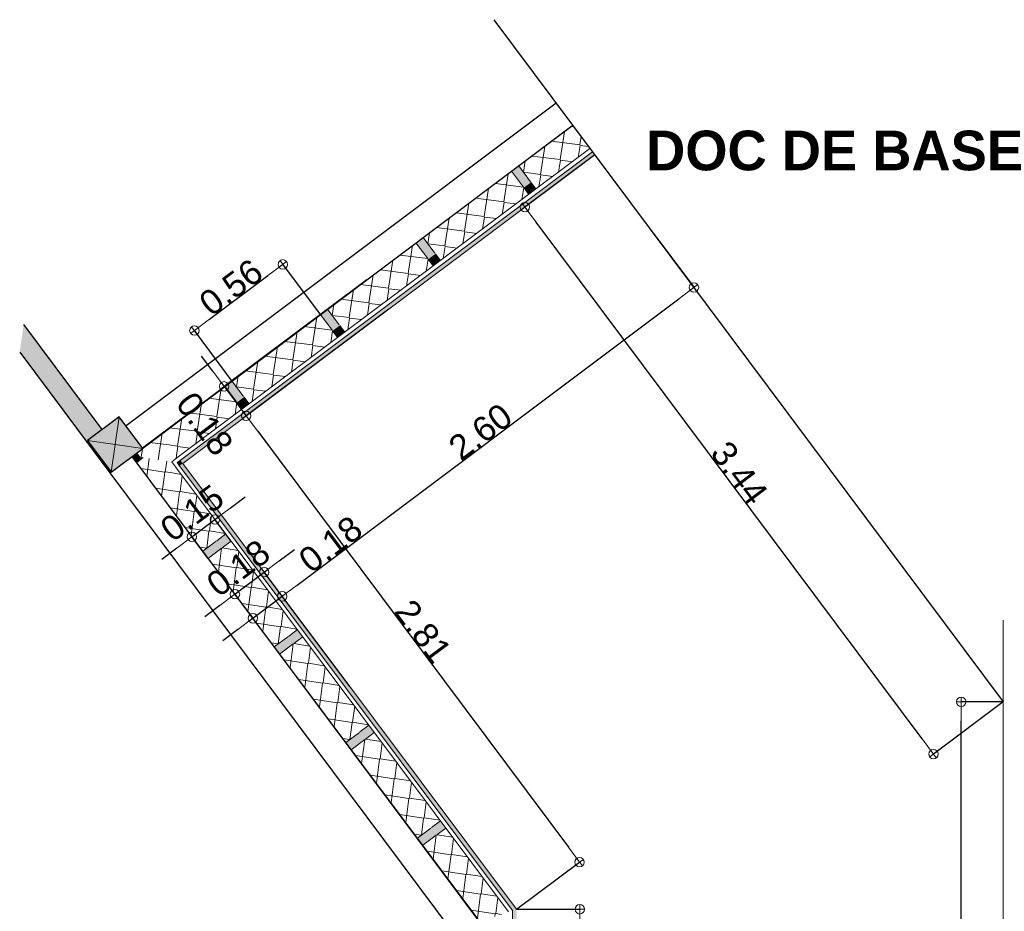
# Model space of a CAD drawing. Extents: x 58242 to 349865, y -38439 to 8834.
# Tile 2 of 7: x 58242 to 63208, y -23910 to -19414. Entities that reach past the tile are written whole.
import ezdxf

# ---------------------------------------------------------------- set-up
doc = ezdxf.new("R2010")
doc.units = 0
doc.header["$MEASUREMENT"] = 0
for name, color, linetype in [('Cloisons', 7, 'Continuous'), ('Cotat_ 1_50', 7, 'Continuous'), ('Doublages Inter', 7, 'Continuous'), ('Limites', 7, 'Continuous'), ('Murs Périphériques', 7, 'Continuous'), ('Poteaux', 7, 'Continuous'), ('Texte 2D', 7, 'Continuous')]:
    doc.layers.add(name, color=color, linetype=linetype)
doc.styles.get("Standard").update_dxf_attribs({"font": 'arial.ttf'})
doc.styles.add('STYLE_GENERE_6', font='arialbd.ttf')
doc.dimstyles.new('STYLE_GENERE__2', dxfattribs={"dimtxt": 125, "dimasz": 95, "dimexe": 0.18, "dimexo": 0, "dimgap": 0.09, "dimtad": 1, "dimlfac": 0.001, "dimzin": 0, "dimdsep": 46, "dimtxsty": 'Standard', "dimblk": 'ARROWHEAD_7', "dimblk1": 'ARROWHEAD_7', "dimblk2": 'ARROWHEAD_7', "dimcen": 0.09, "dimclrd": 59, "dimclre": 59, "dimclrt": 59, "dimadec": 0, "dimazin": 0, "dimtfac": 1, "dimtdec": 4, "dimtmove": 0, "dimatfit": 3, "dimfxl": 1, "dimtolj": 1, "dimtzin": 0, "dimarcsym": 0})
doc.dimstyles.new('STYLE_GENERE__5', dxfattribs={"dimtxt": 125, "dimasz": 95, "dimexe": 0.18, "dimexo": 0, "dimgap": 0.09, "dimtad": 1, "dimlfac": 0.001, "dimzin": 0, "dimdsep": 46, "dimtxsty": 'Standard', "dimblk": 'ARROWHEAD_7', "dimblk1": 'ARROWHEAD_7', "dimblk2": 'ARROWHEAD_7', "dimcen": 0.09, "dimclrd": 59, "dimclre": 59, "dimclrt": 59, "dimadec": 0, "dimazin": 0, "dimtfac": 1, "dimtdec": 4, "dimtmove": 2, "dimatfit": 3, "dimfxl": 1, "dimtolj": 1, "dimtzin": 0, "dimarcsym": 0})

# ---------------------------------------------------------------- blocks, each defined once
blk = doc.blocks.new('*X375', base_point=(-22620.7, 257555.9))
at = {"layer": 'Murs Périphériques', "linetype": 'Continuous', "lineweight": 9}
for points in [[(-12681, -20178.7), (-12619.3, -20261.1), (-12583.9, -20234.6), (-12645.6, -20152.1)], [(-12583.9, -20234.6), (-12619.3, -20261.1), (-12594.2, -20294.8), (-12558.7, -20268.2)], [(-13163.3, -20539.6), (-13101.6, -20622.1), (-13066.1, -20595.6), (-13127.8, -20513.1)], [(-13066.1, -20595.6), (-13101.6, -20622.1), (-13076.4, -20655.7), (-13040.9, -20629.2)], [(-13645.5, -20900.6), (-13583.8, -20983.1), (-13548.4, -20956.5), (-13610.1, -20874.1)], [(-13548.4, -20956.5), (-13583.8, -20983.1), (-13558.7, -21016.7), (-13523.2, -20990.1)], [(-14127.8, -21261.6), (-14066.1, -21344), (-14030.6, -21317.5), (-14092.3, -21235)], [(-14030.6, -21317.5), (-14066.1, -21344), (-14040.9, -21377.6), (-14005.4, -21351.1)]]:
    blk.add_hatch(color=32, dxfattribs=at).paths.add_polyline_path(points, flags=0)
at = {"layer": 'Murs Périphériques', "color": 32, "linetype": 'Continuous', "lineweight": 9}
for p, q in [((-12367.3, -19954.9), (-12379.9, -19953.2)), ((-12414.4, -19979.1), (-12436.9, -20119.7)), ((-12331, -20003.4), (-12337.7, -20045.5)), ((-12513.5, -20053.3), (-12536, -20194)), ((-12337.7, -20045.5), (-12479, -20027.5)), ((-12335.4, -20048.6), (-12344.9, -20108.2)), ((-12293.1, -20054), (-12335.4, -20048.6)), ((-12436.9, -20119.7), (-12578.2, -20101.7)), ((-12645, -20151.7), (-12585.6, -20231.1)), ((-12621.6, -20183), (-12612.7, -20127.5)), ((-12434.6, -20122.8), (-12444.1, -20182.4)), ((-12374.7, -20130.5), (-12434.6, -20122.8)), ((-12698.3, -20191.6), (-12720.8, -20332.3)), ((-12681, -20178.7), (-12621.6, -20258)), ((-12621.6, -20183), (-12536, -20194)), ((-12543.3, -20256.7), (-12533.7, -20197.1)), ((-12473.9, -20204.7), (-12533.7, -20197.1)), ((-12621.6, -20258), (-12763, -20240)), ((-12583.3, -20234.2), (-12558.1, -20267.8)), ((-12797.4, -20265.8), (-12820, -20406.5)), ((-12619.3, -20261.1), (-12628.9, -20320.7)), ((-12619.3, -20261.1), (-12594.2, -20294.8)), ((-12896.6, -20340), (-12919.1, -20480.7)), ((-12720.8, -20332.3), (-12862.1, -20314.2)), ((-12718.5, -20335.4), (-12728, -20394.9)), ((-12658.6, -20343), (-12718.5, -20335.4)), ((-12820, -20406.5), (-12961.3, -20388.4)), ((-12995.8, -20414.2), (-13018.3, -20554.9)), ((-12817.6, -20409.6), (-12827.2, -20469.2)), ((-12757.8, -20417.2), (-12817.6, -20409.6)), ((-13103.8, -20544), (-13094.9, -20488.5)), ((-12919.1, -20480.7), (-13060.5, -20462.7)), ((-12916.8, -20483.8), (-12926.3, -20543.4)), ((-12856.9, -20491.4), (-12916.8, -20483.8)), ((-13180.5, -20552.5), (-13203, -20693.2)), ((-13163.3, -20539.6), (-13103.9, -20619)), ((-13127.3, -20512.7), (-13067.9, -20592)), ((-13103.8, -20544), (-13018.3, -20554.9)), ((-13103.9, -20619), (-13245.2, -20601)), ((-13065.5, -20595.1), (-13040.4, -20628.8)), ((-13025.5, -20617.6), (-13016, -20558)), ((-12956.1, -20565.7), (-13016, -20558)), ((-13279.7, -20626.8), (-13302.2, -20767.4)), ((-13101.6, -20622.1), (-13111.1, -20681.7)), ((-13101.6, -20622.1), (-13076.4, -20655.7)), ((-13378.9, -20701), (-13401.4, -20841.7)), ((-13203, -20693.2), (-13344.4, -20675.2)), ((-13200.7, -20696.3), (-13210.3, -20755.9)), ((-13140.9, -20704), (-13200.7, -20696.3)), ((-13302.2, -20767.4), (-13443.5, -20749.4)), ((-13478, -20775.2), (-13500.5, -20915.9)), ((-13299.9, -20770.5), (-13309.4, -20830.1)), ((-13240, -20778.2), (-13299.9, -20770.5)), ((-13586.1, -20905), (-13577.2, -20849.4)), ((-13401.4, -20841.7), (-13542.7, -20823.6)), ((-13399.1, -20844.8), (-13408.6, -20904.4)), ((-13339.2, -20852.4), (-13399.1, -20844.8)), ((-13645.5, -20900.6), (-13586.1, -20980)), ((-13609.5, -20873.6), (-13550.1, -20953)), ((-13586.1, -20905), (-13500.5, -20915.9)), ((-13662.8, -20913.5), (-13685.3, -21054.2)), ((-13507.8, -20978.6), (-13498.2, -20919)), ((-13438.4, -20926.6), (-13498.2, -20919)), ((-13761.9, -20987.7), (-13784.5, -21128.4)), ((-13586.1, -20980), (-13727.5, -20961.9)), ((-13583.8, -20983.1), (-13593.4, -21042.7)), ((-13583.8, -20983.1), (-13558.7, -21016.7)), ((-13547.8, -20956.1), (-13522.6, -20989.7)), ((-13685.3, -21054.2), (-13826.6, -21036.1)), ((-13861.1, -21061.9), (-13883.6, -21202.6)), ((-13683, -21057.3), (-13692.5, -21116.9)), ((-13623.1, -21064.9), (-13683, -21057.3)), ((-13960.3, -21136.2), (-13982.8, -21276.9)), ((-13784.5, -21128.4), (-13925.8, -21110.4)), ((-13782.1, -21131.5), (-13791.7, -21191.1)), ((-13722.3, -21139.2), (-13782.1, -21131.5)), ((-13883.6, -21202.6), (-14025, -21184.6)), ((-14091.8, -21234.6), (-14032.4, -21314)), ((-14068.3, -21265.9), (-14059.4, -21210.4)), ((-13881.3, -21205.7), (-13890.8, -21265.3)), ((-13821.4, -21213.4), (-13881.3, -21205.7)), ((-14145, -21274.5), (-14167.5, -21415.2)), ((-14127.8, -21261.6), (-14068.4, -21340.9)), ((-14068.3, -21265.9), (-13982.8, -21276.9)), ((-13990, -21339.5), (-13980.5, -21280)), ((-13920.6, -21287.6), (-13980.5, -21280)), ((-14244.2, -21348.7), (-14266.7, -21489.4)), ((-14068.4, -21340.9), (-14209.7, -21322.9)), ((-14066.1, -21344), (-14075.6, -21403.6)), ((-14066.1, -21344), (-14040.9, -21377.6)), ((-14030, -21317.1), (-14004.9, -21350.7)), ((-14167.5, -21415.2), (-14308.9, -21397.1)), ((-14343.4, -21422.9), (-14365.9, -21563.6)), ((-14165.2, -21418.3), (-14174.8, -21477.8)), ((-14105.4, -21425.9), (-14165.2, -21418.3)), ((-14442.5, -21497.1), (-14444.6, -21510.3)), ((-14266.7, -21489.4), (-14408, -21471.3)), ((-14264.4, -21492.5), (-14273.9, -21552.1)), ((-14204.5, -21500.1), (-14264.4, -21492.5)), ((-14365.9, -21563.6), (-14408.8, -21558.1)), ((-14363.6, -21566.7), (-14370.4, -21609.4)), ((-14303.7, -21574.3), (-14363.6, -21566.7))]:
    blk.add_line(p, q, dxfattribs=at)
blk = doc.blocks.new('*X376', base_point=(-22620.7, 257555.9))
at = {"layer": 'Murs Périphériques', "linetype": 'Continuous', "lineweight": 9}
blk.add_hatch(color=32, dxfattribs=at).paths.add_polyline_path([(-14572, -21599.4), (-14592.2, -21614.6), (-14556.8, -21619.7)], flags=0)
at = {"layer": 'Murs Périphériques', "color": 32, "linetype": 'Continuous', "lineweight": 9}
for p, q in [((-14408.8, -21558.1), (-14507.2, -21545.6)), ((-14444.6, -21510.3), (-14464.3, -21633)), ((-14571.4, -21599), (-14555.9, -21619.8)), ((-14549.6, -21620.7), (-14542.6, -21577.4)), ((-14542, -21573.5), (-14541.7, -21571.4)), ((-14370.4, -21609.4), (-14373.1, -21626.3))]:
    blk.add_line(p, q, dxfattribs=at)
blk = doc.blocks.new('Mur_48', base_point=(-12261.7, -20095.9))
at = {"layer": 'Murs Périphériques', "linetype": 'Continuous', "lineweight": 9}
for points in [[(-14339.3, -21651), (-12261.7, -20095.9), (-12273.7, -20079.9), (-14351.3, -21635)], [(-14339.3, -21651), (-14351.3, -21635), (-14367.3, -21646.9)]]:
    blk.add_hatch(color=32, dxfattribs=at).paths.add_polyline_path(points, flags=0)
at = {"layer": 'Murs Périphériques', "color": 59, "linetype": 'Continuous', "lineweight": 20}
for p, q in [((-12372.6, -19947.8), (-14542.9, -21572.3)), ((-12261.7, -20095.9), (-12372.6, -19947.8)), ((-14363.3, -21618.9), (-12285.7, -20063.9)), ((-14351.3, -21635), (-12273.7, -20079.9)), ((-14339.3, -21651), (-12261.7, -20095.9)), ((-14395.3, -21642.9), (-14363.3, -21618.9)), ((-14367.3, -21646.9), (-14351.3, -21635))]:
    blk.add_line(p, q, dxfattribs=at)
at = {"layer": 'Murs Périphériques', "color": 59, "lineweight": 20}
for name in ['*X375', '*X376']:
    blk.add_blockref(name, (-22620.7, 257555.9), dxfattribs=at)
blk = doc.blocks.new('Mur_42', base_point=(-14790.7, -21586.5))
at = {"layer": 'Cloisons', "linetype": 'Continuous', "lineweight": 60}
for points in [[(-15141.7, -20950.6), (-15161.9, -21090.6), (-14825.8, -21539.6), (-14745.8, -21479.6)], [(-14745.8, -21479.6), (-14825.8, -21539.6), (-14790.7, -21586.5), (-14785.3, -21582.4), (-14820.3, -21535.7), (-14745.7, -21479.7)]]:
    blk.add_hatch(color=255, dxfattribs=at).paths.add_polyline_path(points, flags=0)
at = {"layer": 'Cloisons', "linetype": 'Continuous'}
for p, q in [((-14745.7, -21479.7), (-15141.7, -20950.6)), ((-15161.9, -21090.6), (-14790.7, -21586.5))]:
    blk.add_line(p, q, dxfattribs=at)
blk = doc.blocks.new('ARROWHEAD_7')
at = {"color": 0, "linetype": 'Continuous', "lineweight": 0}
for p, q in [((0, 0), (-1, 0)), ((-0.25, 0), (0.25, 0)), ((0, -0.25), (0, 0.25))]:
    blk.add_line(p, q, dxfattribs=at)
blk.add_circle((0, 0), 0.25, dxfattribs=at)
blk = doc.blocks.new('*D650')
at = {"layer": 'Cotat_ 1_50', "color": 59, "linetype": 'Continuous', "lineweight": -2, "transparency": 16777216}
for p, q in [((59642, -22264.5), (59978.1, -22012.5)), ((59417.9, -22432.4), (59565.9, -22321.5)), ((59906.2, -22775.3), (59565.8, -22321.3)), ((59758.1, -22886.1), (59417.8, -22432.3)), ((59341.9, -22489.4), (59265.9, -22546.4))]:
    blk.add_line(p, q, dxfattribs=at)
at = {"layer": 'Defpoints', "color": 0, "linetype": 'Continuous', "transparency": 16777216}
for p in [(59565.9, -22321.5), (59906.2, -22775.3), (59758.1, -22886.1)]:
    blk.add_point(p, dxfattribs=at)
at = {"layer": 'Cotat_ 1_50', "color": 59, "linetype": 'Continuous', "lineweight": -2, "transparency": 16777216, "xscale": 95, "yscale": 95, "zscale": 95}
for p, rotation in [((59565.9, -22321.5), 216.8603809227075), ((59417.9, -22432.4), 36.86038092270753)]:
    blk.add_blockref('ARROWHEAD_7', p, dxfattribs=dict(at, rotation=rotation))
at = {"layer": 'Cotat_ 1_50', "color": 59, "linetype": 'Continuous', "lineweight": 20, "transparency": 16777216, "insert": (59809.7, -22058.8), "char_height": 125, "attachment_point": 5, "rotation": 36.8604}
blk.add_mtext('\\A1;0.18', dxfattribs=at)
blk = doc.blocks.new('*D651')
at = {"layer": 'Cotat_ 1_50', "color": 59, "linetype": 'Continuous', "lineweight": -2, "transparency": 16777216}
for p, q in [((61361.4, -20389.2), (61642.8, -20764.6)), ((59642, -22264.5), (61566.7, -20821.4)), ((59906.2, -22775.3), (59565.8, -22321.3))]:
    blk.add_line(p, q, dxfattribs=at)
at = {"layer": 'Defpoints', "color": 0, "linetype": 'Continuous', "transparency": 16777216}
for p in [(61361.4, -20389.2), (61642.7, -20764.4), (59906.2, -22775.3)]:
    blk.add_point(p, dxfattribs=at)
at = {"layer": 'Cotat_ 1_50', "color": 59, "linetype": 'Continuous', "lineweight": -2, "transparency": 16777216, "xscale": 95, "yscale": 95, "zscale": 95}
for p, rotation in [((61642.7, -20764.4), 36.86038092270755), ((59565.9, -22321.5), 216.8603809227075)]:
    blk.add_blockref('ARROWHEAD_7', p, dxfattribs=dict(at, rotation=rotation))
at = {"layer": 'Cotat_ 1_50', "color": 59, "linetype": 'Continuous', "lineweight": 20, "transparency": 16777216, "insert": (60566, -21491.8), "char_height": 125, "attachment_point": 5, "rotation": 36.8604}
blk.add_mtext('\\A1;2.60', dxfattribs=at)
blk = doc.blocks.new('Poteau_63', base_point=(-14680.3, -21555.7))
at = {"layer": 'Poteaux', "linetype": 'Continuous', "lineweight": 15}
blk.add_hatch(color=250, dxfattribs=at).paths.add_polyline_path([(-14700.4, -21695.7), (-14540.3, -21575.7), (-14660.3, -21415.7), (-14820.3, -21535.7)], flags=0)
at = {"layer": 'Poteaux', "color": 59, "linetype": 'Continuous', "lineweight": 20}
for p, q in [((-14700.4, -21695.7), (-14660.3, -21415.7)), ((-14540.3, -21575.7), (-14820.3, -21535.7))]:
    blk.add_line(p, q, dxfattribs=at)
at = {"layer": 'Poteaux', "linetype": 'Continuous', "flags": 128}
blk.add_lwpolyline([(-14700.4, -21695.7), (-14540.3, -21575.7), (-14660.3, -21415.7), (-14820.3, -21535.7)], close=True, dxfattribs=at)
blk = doc.blocks.new('*D653')
at = {"layer": 'Cotat_ 1_50', "color": 59, "linetype": 'Continuous', "lineweight": -2, "transparency": 16777216}
for p, q in [((59992.6, -20725.3), (59273.1, -21262.9)), ((60103.4, -20873.4), (59383.8, -21411.1)), ((59216.4, -21186.7), (59159.5, -21110.6)), ((59273.2, -21262.8), (59384, -21411)), ((59440.8, -21487.1), (59497.7, -21563.2))]:
    blk.add_line(p, q, dxfattribs=at)
at = {"layer": 'Defpoints', "color": 0, "linetype": 'Continuous', "transparency": 16777216}
for p in [(59992.6, -20725.3), (60103.4, -20873.4), (59384, -21411)]:
    blk.add_point(p, dxfattribs=at)
at = {"layer": 'Cotat_ 1_50', "color": 59, "linetype": 'Continuous', "lineweight": -2, "transparency": 16777216, "xscale": 95, "yscale": 95, "zscale": 95}
for p, rotation in [((59273.2, -21262.8), 306.7688855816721), ((59384, -21411), 126.7688855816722)]:
    blk.add_blockref('ARROWHEAD_7', p, dxfattribs=dict(at, rotation=rotation))
at = {"layer": 'Cotat_ 1_50', "color": 59, "linetype": 'Continuous', "lineweight": 20, "transparency": 16777216, "insert": (59175, -21451.7), "char_height": 125, "attachment_point": 5, "rotation": 306.7689}
blk.add_mtext('\\A1;0.18', dxfattribs=at)
blk = doc.blocks.new('*D654')
at = {"layer": 'Cotat_ 1_50', "color": 59, "linetype": 'Continuous', "lineweight": -2, "transparency": 16777216}
for p, q in [((60103.4, -20873.4), (59383.8, -21411.1)), ((59440.8, -21487.1), (61009, -23585.7)), ((60747.7, -23899.5), (61066, -23661.7))]:
    blk.add_line(p, q, dxfattribs=at)
at = {"layer": 'Defpoints', "color": 0, "linetype": 'Continuous', "transparency": 16777216}
for p in [(60103.4, -20873.4), (61065.9, -23661.8), (60747.7, -23899.5)]:
    blk.add_point(p, dxfattribs=at)
at = {"layer": 'Cotat_ 1_50', "color": 59, "linetype": 'Continuous', "lineweight": -2, "transparency": 16777216, "xscale": 95, "yscale": 95, "zscale": 95}
for p, rotation in [((59384, -21411), 126.7688855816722), ((61065.9, -23661.8), 306.7688855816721)]:
    blk.add_blockref('ARROWHEAD_7', p, dxfattribs=dict(at, rotation=rotation))
at = {"layer": 'Cotat_ 1_50', "color": 59, "linetype": 'Continuous', "lineweight": 20, "transparency": 16777216, "insert": (60276.1, -22498.1), "char_height": 125, "attachment_point": 5, "rotation": 306.7689}
blk.add_mtext('\\A1;2.81', dxfattribs=at)
blk = doc.blocks.new('*D655')
at = {"color": 59, "lineweight": -2, "transparency": 16777216}
for p, q in [((60747.7, -23899.5), (61066.8, -23899.5)), ((61066.6, -26021.9), (61066.6, -23994.5)), ((60747.7, -26116.9), (61066.8, -26116.9))]:
    blk.add_line(p, q, dxfattribs=at)
at = {"layer": 'Defpoints', "color": 0, "transparency": 16777216}
for p in [(60747.7, -23899.5), (61066.6, -23899.5), (60747.7, -26116.9)]:
    blk.add_point(p, dxfattribs=at)
at = {"color": 59, "lineweight": -2, "transparency": 16777216, "xscale": 95, "yscale": 95, "zscale": 95}
for p, rotation in [((61066.6, -23899.5), 90), ((61066.6, -26116.9), 270)]:
    blk.add_blockref('ARROWHEAD_7', p, dxfattribs=dict(at, rotation=rotation))
at = {"color": 59, "transparency": 16777216, "insert": (61003.7, -24570.2), "char_height": 125, "attachment_point": 5, "rotation": 90}
blk.add_mtext('\\A1;2.22', dxfattribs=at)
blk = doc.blocks.new('*X359', base_point=(-22620.7, 257555.9))
at = {"layer": 'Murs Périphériques', "linetype": 'Continuous', "lineweight": 9}
for points in [[(-14167.2, -22041.5), (-14238.3, -22094.7), (-14211.7, -22130.2), (-14140.6, -22076.9)], [(-14167.2, -22041.5), (-14140.6, -22076.9), (-14095.6, -22043.3), (-14122.2, -22007.8)], [(-13806.2, -22523.7), (-13779.7, -22559.2), (-13734.7, -22525.5), (-13761.2, -22490.1)], [(-13806.2, -22523.7), (-13877.3, -22576.9), (-13850.8, -22612.4), (-13779.7, -22559.2)], [(-13445.2, -23006), (-13418.7, -23041.4), (-13373.7, -23007.8), (-13400.2, -22972.3)], [(-13445.2, -23006), (-13516.3, -23059.2), (-13489.8, -23094.7), (-13418.7, -23041.4)], [(-13084.3, -23488.2), (-13057.7, -23523.7), (-13012.7, -23490), (-13039.3, -23454.6)], [(-13084.3, -23488.2), (-13155.4, -23541.4), (-13128.8, -23576.9), (-13057.7, -23523.7)]]:
    blk.add_hatch(color=32, dxfattribs=at).paths.add_polyline_path(points, flags=0)
at = {"layer": 'Murs Périphériques', "color": 32, "linetype": 'Continuous', "lineweight": 9}
for p, q in [((-14402, -21697.9), (-14347.6, -21706.6)), ((-14433.7, -21721.6), (-14445.9, -21817.3)), ((-14342.9, -21712.9), (-14353.1, -21793)), ((-14476.8, -21776), (-14356.2, -21795.3)), ((-14356.2, -21795.3), (-14371.7, -21916.4)), ((-14353.1, -21793), (-14273.4, -21805.8)), ((-14268.7, -21812.1), (-14278.9, -21892.2)), ((-14402.6, -21875.2), (-14282, -21894.5)), ((-14282, -21894.5), (-14297.5, -22015.6)), ((-14278.9, -21892.2), (-14199.2, -21904.9)), ((-14194.5, -21911.2), (-14204.7, -21991.3)), ((-14328.3, -21974.4), (-14207.8, -21993.7)), ((-14218.7, -22079.2), (-14207.8, -21993.7)), ((-14125, -22004.1), (-14204.7, -21991.3)), ((-14238.7, -22094.1), (-14170.7, -22043.2)), ((-14167.6, -22040.9), (-14122.6, -22007.2)), ((-14140.6, -22076.9), (-14095.6, -22043.3)), ((-14218.7, -22079.2), (-14254.1, -22073.5)), ((-14211.7, -22130.2), (-14143.7, -22079.3)), ((-14143.7, -22079.3), (-14159.2, -22200.3)), ((-14140.6, -22076.9), (-14060.9, -22089.7)), ((-14056.2, -22096), (-14066.4, -22176.1)), ((-14190, -22159.1), (-14069.5, -22178.4)), ((-14069.5, -22178.4), (-14085, -22299.5)), ((-14066.4, -22176.1), (-13986.7, -22188.9)), ((-13981.9, -22195.2), (-13992.2, -22275.3)), ((-14115.8, -22258.3), (-13995.3, -22277.6)), ((-13995.3, -22277.6), (-14010.7, -22398.7)), ((-13992.2, -22275.3), (-13912.4, -22288)), ((-13907.7, -22294.3), (-13918, -22374.4)), ((-14041.6, -22357.4), (-13921.1, -22376.7)), ((-13921.1, -22376.7), (-13936.5, -22497.8)), ((-13918, -22374.4), (-13838.2, -22387.2)), ((-13833.5, -22393.5), (-13843.7, -22473.6)), ((-13967.4, -22456.6), (-13846.8, -22475.9)), ((-13857.8, -22561.4), (-13846.8, -22475.9)), ((-13764, -22486.3), (-13843.7, -22473.6)), ((-13806.6, -22523.2), (-13761.6, -22489.5)), ((-13877.7, -22576.4), (-13809.7, -22525.5)), ((-13779.7, -22559.2), (-13734.7, -22525.5)), ((-13857.8, -22561.4), (-13893.1, -22555.8)), ((-13850.8, -22612.4), (-13782.8, -22561.5)), ((-13782.8, -22561.5), (-13798.2, -22682.6)), ((-13779.7, -22559.2), (-13699.9, -22572)), ((-13695.2, -22578.2), (-13705.4, -22658.3)), ((-13829.1, -22641.4), (-13708.5, -22660.7)), ((-13708.5, -22660.7), (-13724, -22781.8)), ((-13705.4, -22658.3), (-13625.7, -22671.1)), ((-13621, -22677.4), (-13631.2, -22757.5)), ((-13754.8, -22740.5), (-13634.3, -22759.8)), ((-13634.3, -22759.8), (-13649.8, -22880.9)), ((-13631.2, -22757.5), (-13551.5, -22770.3)), ((-13546.8, -22776.6), (-13557, -22856.7)), ((-13680.6, -22839.7), (-13560.1, -22859)), ((-13560.1, -22859), (-13575.6, -22980.1)), ((-13557, -22856.7), (-13477.2, -22869.4)), ((-13472.5, -22875.7), (-13482.8, -22955.8)), ((-13606.4, -22938.9), (-13485.9, -22958.1)), ((-13496.8, -23043.7), (-13485.9, -22958.1)), ((-13403, -22968.6), (-13482.8, -22955.8)), ((-13445.7, -23005.4), (-13400.7, -22971.7)), ((-13496.8, -23043.7), (-13532.2, -23038)), ((-13516.8, -23058.6), (-13448.8, -23007.7)), ((-13418.7, -23041.4), (-13373.7, -23007.8)), ((-13489.8, -23094.7), (-13421.8, -23043.8)), ((-13421.8, -23043.8), (-13437.3, -23164.8)), ((-13418.7, -23041.4), (-13338.9, -23054.2)), ((-13334.2, -23060.5), (-13344.5, -23140.6)), ((-13468.1, -23123.6), (-13347.6, -23142.9)), ((-13347.6, -23142.9), (-13363, -23264)), ((-13344.5, -23140.6), (-13264.7, -23153.4)), ((-13260, -23159.6), (-13270.3, -23239.8)), ((-13393.9, -23222.8), (-13273.3, -23242.1)), ((-13273.3, -23242.1), (-13288.8, -23363.2)), ((-13270.3, -23239.8), (-13190.5, -23252.5)), ((-13185.8, -23258.8), (-13196, -23338.9)), ((-13319.7, -23321.9), (-13199.1, -23341.2)), ((-13199.1, -23341.2), (-13214.6, -23462.3)), ((-13196, -23338.9), (-13116.3, -23351.7)), ((-13111.6, -23358), (-13121.8, -23438.1)), ((-13245.4, -23421.1), (-13124.9, -23440.4)), ((-13135.8, -23525.9), (-13124.9, -23440.4)), ((-13042.1, -23450.8), (-13121.8, -23438.1)), ((-13084.7, -23487.7), (-13039.7, -23454)), ((-13135.8, -23525.9), (-13171.2, -23520.3)), ((-13155.8, -23540.9), (-13087.8, -23490)), ((-13128.8, -23576.9), (-13060.8, -23526)), ((-13060.8, -23526), (-13076.3, -23647.1)), ((-13057.7, -23523.7), (-13012.7, -23490)), ((-13057.7, -23523.7), (-12978, -23536.4)), ((-12973.3, -23542.7), (-12983.5, -23622.8)), ((-13107.1, -23605.9), (-12986.6, -23625.2)), ((-12986.6, -23625.2), (-13002.1, -23746.3)), ((-12983.5, -23622.8), (-12903.8, -23635.6)), ((-12899.1, -23641.9), (-12909.3, -23722)), ((-13032.9, -23705), (-12912.4, -23724.3)), ((-12912.4, -23724.3), (-12927.8, -23845.4)), ((-12909.3, -23722), (-12829.5, -23734.8)), ((-12824.8, -23741.1), (-12835.1, -23821.2)), ((-12958.7, -23804.2), (-12838.2, -23823.5)), ((-12838.2, -23823.5), (-12853.6, -23944.6)), ((-12835.1, -23821.2), (-12755.3, -23833.9)), ((-12750.6, -23840.2), (-12760.8, -23920.3)), ((-12884.5, -23903.4), (-12763.9, -23922.6)), ((-12765.6, -23935.9), (-12763.9, -23922.6)), ((-12732.4, -23924.9), (-12760.8, -23920.3))]:
    blk.add_line(p, q, dxfattribs=at)
blk = doc.blocks.new('*X360', base_point=(-22620.7, 257555.9))
at = {"layer": 'Murs Périphériques', "linetype": 'Continuous', "lineweight": 9}
blk.add_hatch(color=32, dxfattribs=at).paths.add_polyline_path([(-14592.2, -21614.6), (-14595.7, -21617.2), (-14572.7, -21647.9), (-14538.5, -21622.3)], flags=0)
at = {"layer": 'Murs Périphériques', "color": 32, "linetype": 'Continuous', "lineweight": 9}
for p, q in [((-14572.7, -21647.9), (-14538.5, -21622.3)), ((-14508.5, -21626.6), (-14520.1, -21718.1)), ((-14420.4, -21639.3), (-14427.4, -21693.9)), ((-14551, -21676.9), (-14430.5, -21696.2)), ((-14430.5, -21696.2), (-14433.7, -21721.6)), ((-14427.4, -21693.9), (-14402, -21697.9))]:
    blk.add_line(p, q, dxfattribs=at)
blk = doc.blocks.new('*D656')
at = {"color": 59, "lineweight": -2, "transparency": 16777216}
for p, q in [((61142.2, -20095.9), (60789.7, -20359.3)), ((62793.4, -23040.6), (60846.7, -20435.3)), ((63202.7, -22853.4), (62850.2, -23116.9))]:
    blk.add_line(p, q, dxfattribs=at)
at = {"layer": 'Defpoints', "color": 0, "transparency": 16777216}
for p in [(61142.2, -20095.9), (60789.8, -20359.2), (63202.7, -22853.4)]:
    blk.add_point(p, dxfattribs=at)
at = {"color": 59, "lineweight": -2, "transparency": 16777216, "xscale": 95, "yscale": 95, "zscale": 95}
for p, rotation in [((60789.8, -20359.2), 126.7675876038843), ((62850.3, -23116.8), 306.7675876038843)]:
    blk.add_blockref('ARROWHEAD_7', p, dxfattribs=dict(at, rotation=rotation))
at = {"color": 59, "transparency": 16777216, "insert": (61871.3, -21699.7), "char_height": 125, "attachment_point": 5, "rotation": 306.7676}
blk.add_mtext('\\A1;3.44', dxfattribs=at)
blk = doc.blocks.new('*D658')
at = {"color": 59, "lineweight": -2, "transparency": 16777216}
for p, q in [((63202.7, -22853.4), (62990.6, -22853.4)), ((62990.8, -26021.9), (62990.8, -22948.4)), ((63202.7, -26116.9), (62990.6, -26116.9))]:
    blk.add_line(p, q, dxfattribs=at)
at = {"layer": 'Defpoints', "color": 0, "transparency": 16777216}
for p in [(62990.8, -22853.4), (63202.7, -22853.4), (63202.7, -26116.9)]:
    blk.add_point(p, dxfattribs=at)
at = {"color": 59, "lineweight": -2, "transparency": 16777216, "xscale": 95, "yscale": 95, "zscale": 95}
for p, rotation in [((62990.8, -22853.4), 90), ((62990.8, -26116.9), 270)]:
    blk.add_blockref('ARROWHEAD_7', p, dxfattribs=dict(at, rotation=rotation))
at = {"color": 59, "transparency": 16777216, "insert": (62926.8, -24485.2), "char_height": 125, "attachment_point": 5, "rotation": 90}
blk.add_mtext('\\A1;3.26', dxfattribs=at)
blk = doc.blocks.new('*D659')
at = {"color": 59, "lineweight": -2, "transparency": 16777216}
for p, q in [((59758.4, -20900.6), (59569, -20647.6)), ((59198.9, -20924.8), (59493.1, -20704.7)), ((59312.2, -21234.6), (59122.8, -20981.6))]:
    blk.add_line(p, q, dxfattribs=at)
at = {"layer": 'Defpoints', "color": 0, "transparency": 16777216}
for p in [(59569.1, -20647.7), (59758.4, -20900.6), (59312.2, -21234.6)]:
    blk.add_point(p, dxfattribs=at)
at = {"color": 59, "lineweight": -2, "transparency": 16777216, "xscale": 95, "yscale": 95, "zscale": 95}
for p, rotation in [((59569.1, -20647.7), 36.81499304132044), ((59122.9, -20981.7), 216.8149930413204)]:
    blk.add_blockref('ARROWHEAD_7', p, dxfattribs=dict(at, rotation=rotation))
at = {"color": 59, "transparency": 16777216, "insert": (59307.7, -20763.6), "char_height": 125, "attachment_point": 5, "rotation": 36.815}
blk.add_mtext('\\A1;0.56', dxfattribs=at)
blk = doc.blocks.new('*D660')
at = {"color": 59, "lineweight": -2, "transparency": 16777216}
for p, q in [((59302.7, -21877.3), (59378.8, -21820.4)), ((59110.6, -22021.1), (59226.7, -21934.2)), ((59308.3, -22043.3), (59226.6, -21934.1)), ((59192.2, -22130.2), (59110.5, -22021)), ((59034.5, -22078), (58958.5, -22135))]:
    blk.add_line(p, q, dxfattribs=at)
at = {"layer": 'Defpoints', "color": 0, "transparency": 16777216}
for p in [(59226.7, -21934.2), (59308.3, -22043.3), (59192.2, -22130.2)]:
    blk.add_point(p, dxfattribs=at)
at = {"color": 59, "lineweight": -2, "transparency": 16777216, "xscale": 95, "yscale": 95, "zscale": 95}
for p, rotation in [((59226.7, -21934.2), 216.8149930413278), ((59110.6, -22021.1), 36.81499304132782)]:
    blk.add_blockref('ARROWHEAD_7', p, dxfattribs=dict(at, rotation=rotation))
at = {"color": 59, "transparency": 16777216, "insert": (59111.7, -21901.6), "char_height": 125, "attachment_point": 5, "rotation": 36.815}
blk.add_mtext('\\A1;0.15', dxfattribs=at)
blk = doc.blocks.new('*D661')
at = {"color": 59, "lineweight": -2, "transparency": 16777216}
for p, q in [((59551.4, -22142.9), (59627.4, -22085.9)), ((59327.8, -22310.6), (59475.4, -22199.9)), ((59566.3, -22321.2), (59475.2, -22199.8)), ((59418.7, -22431.9), (59327.6, -22310.4)), ((59251.7, -22367.6), (59175.7, -22424.5))]:
    blk.add_line(p, q, dxfattribs=at)
at = {"layer": 'Defpoints', "color": 0, "transparency": 16777216}
for p in [(59475.4, -22199.9), (59566.3, -22321.2), (59418.7, -22431.9)]:
    blk.add_point(p, dxfattribs=at)
at = {"color": 59, "lineweight": -2, "transparency": 16777216, "xscale": 95, "yscale": 95, "zscale": 95}
for p, rotation in [((59475.4, -22199.9), 216.8603809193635), ((59327.8, -22310.6), 36.86038091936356)]:
    blk.add_blockref('ARROWHEAD_7', p, dxfattribs=dict(at, rotation=rotation))
at = {"color": 59, "transparency": 16777216, "insert": (59344.6, -22179.2), "char_height": 125, "attachment_point": 5, "rotation": 36.8604}
blk.add_mtext('\\A1;0.18', dxfattribs=at)

msp = doc.modelspace()

# ---------------------------------------------------------------- hatches: boundary and pattern name
at = {"layer": 'Doublages Inter', "linetype": 'Continuous', "lineweight": 60}
for points in [[(58778.63, -21462.325), (58778.598, -21462.349), (58862.579, -21574.363), (58862.687, -21574.282)], [(58618.659, -21582.431), (58613.239, -21586.5), (58622.734, -21587.866)], [(58622.734, -21587.866), (58613.239, -21586.5), (58697.878, -21699.932), (58703.57, -21695.685)], [(58703.57, -21695.685), (58810.084, -21616.208), (58809.902, -21615.964)]]:
    msp.add_hatch(color=255, dxfattribs=at).paths.add_polyline_path(points, flags=0)
at = {"layer": 'Murs Périphériques', "linetype": 'Continuous', "lineweight": 9}
for points in [[(59064.632, -21650.976), (59036.63, -21646.941), (59048.621, -21662.961)], [(60747.69, -23899.539), (59064.632, -21650.976), (59048.621, -21662.961), (60727.69, -23906.195)], [(60747.69, -26116.903), (60747.69, -23899.539), (60727.69, -23906.195), (60727.69, -26136.903)]]:
    msp.add_hatch(color=32, dxfattribs=at).paths.add_polyline_path(points, flags=0)

# ---------------------------------------------------------------- linework, layer by layer
at = {"layer": 'Cloisons', "linetype": 'Continuous'}
msp.add_line((60632.869, -19414.235), (63202.69, -22853.44), dxfattribs=at)
at = {"layer": 'Doublages Inter', "linetype": 'Continuous'}
for p, q in [((60946.843, -19834.428), (58778.598, -21462.349)), ((58862.579, -21574.363), (61027.351, -19949.05)), ((58613.239, -21586.5), (60422.69, -24011.514)), ((60562.69, -23965.039), (58809.902, -21615.964))]:
    msp.add_line(p, q, dxfattribs=at)
at = {"layer": 'Limites', "color": 59, "linetype": 'Continuous', "lineweight": 20}
msp.add_line((63202.69, -26555.606), (63202.69, -22441.209), dxfattribs=at)
at = {"layer": 'Murs Périphériques', "color": 59, "linetype": 'Continuous', "lineweight": 20}
for p, q in [((58808.262, -21617.193), (60562.69, -23961.107)), ((59032.609, -21674.945), (59008.634, -21642.914)), ((59048.621, -21662.961), (59036.63, -21646.941)), ((60707.69, -23912.851), (59032.609, -21674.945)), ((60727.69, -23906.195), (59048.621, -21662.961)), ((60747.69, -23899.539), (59064.626, -21650.968)), ((60727.69, -26136.903), (60727.69, -23906.195))]:
    msp.add_line(p, q, dxfattribs=at)

# ---------------------------------------------------------------- block references
at = {"layer": 'Cloisons'}
msp.add_blockref('Mur_42', (58613.239, -21586.5), dxfattribs=at)
at = {"layer": 'Murs Périphériques', "color": 59, "lineweight": 20}
for name, p in [('Mur_48', (61142.21, -20095.888)), ('*X360', (50783.228, 257555.913)), ('*X359', (50783.228, 257555.913))]:
    msp.add_blockref(name, p, dxfattribs=at)
at = {"layer": 'Poteaux'}
msp.add_blockref('Poteau_63', (58723.594, -21555.688), dxfattribs=at)

# ---------------------------------------------------------------- texts
at = {"layer": 'Texte 2D', "linetype": 'Continuous', "insert": (62370.996, -20075.007), "char_height": 200.00014, "width": 2098.01438, "attachment_point": 5, "style": 'STYLE_GENERE_6'}
msp.add_mtext('DOC DE BASE', dxfattribs=at)

# ---------------------------------------------------------------- dimensions: what is measured, and where the dimension line sits
for p1, p2, distance, dimstyle, picture, middle in [((63202.69, -22853.44), (61142.21, -20095.888), 439.899, 'STYLE_GENERE__2', '*D656', (61871.292, -21699.693)), ((59312.167, -21234.598), (59758.39, -20900.599), 315.867, 'STYLE_GENERE__2', '*D659', (59307.703, -20763.558)), ((59192.21655, -22130.15645), (59308.29987, -22043.26765), 136.22383, 'STYLE_GENERE__5', '*D660', (59111.70124, -21901.60013)), ((59418.698, -22431.868), (59566.301, -22321.205), 151.611, 'STYLE_GENERE__5', '*D661', (59344.566, -22179.223))]:
    dim = msp.add_aligned_dim(p1=p1, p2=p2, distance=distance, dimstyle=dimstyle)
    dim.commit()
    dim.dimension.update_dxf_attribs({"geometry": picture, "text_midpoint": middle})
dim = msp.add_linear_dim(base=(62990.789, -22853.44), p1=(63202.69, -26116.903), p2=(63202.69, -22853.44), angle=90, dimstyle='STYLE_GENERE__2')
dim.commit()
dim.dimension.update_dxf_attribs({"geometry": '*D658', "text_midpoint": (62926.835, -24485.171)})
dim = msp.add_linear_dim(base=(61066.58, -23899.539), p1=(60747.69, -26116.903), p2=(60747.69, -23899.539), angle=90, dimstyle='STYLE_GENERE__2')
dim.commit()
dim.dimension.update_dxf_attribs({"geometry": '*D655', "text_midpoint": (61066.58, -24570.204), "dimtype": 160})
at = {"layer": 'Cotat_ 1_50', "color": 59, "linetype": 'Continuous', "lineweight": 20}
for base, p1, p2, angle, dimstyle, picture, middle in [((61642.708, -20764.438), (59906.158, -22775.254), (61361.384, -20389.21), 36.860381, 'STYLE_GENERE__2', '*D651', (60565.986, -21491.821)), ((59383.982, -21411.026), (59992.56, -20725.322), (60103.418, -20873.428), 306.768886, 'STYLE_GENERE__5', '*D653', (59174.986, -21451.725)), ((61065.861, -23661.786), (60103.418, -20873.428), (60747.69, -23899.539), 306.768886, 'STYLE_GENERE__2', '*D654', (60276.118, -22498.149)), ((59565.941, -22321.474), (59758.052, -22886.112), (59906.158, -22775.254), 36.860381, 'STYLE_GENERE__2', '*D650', (59809.69, -22058.847))]:
    dim = msp.add_linear_dim(base=base, p1=p1, p2=p2, angle=angle, dimstyle=dimstyle, dxfattribs=at)
    dim.commit()
    dim.dimension.update_dxf_attribs({"geometry": picture, "text_midpoint": middle})

doc.saveas('drawing.dxf')
